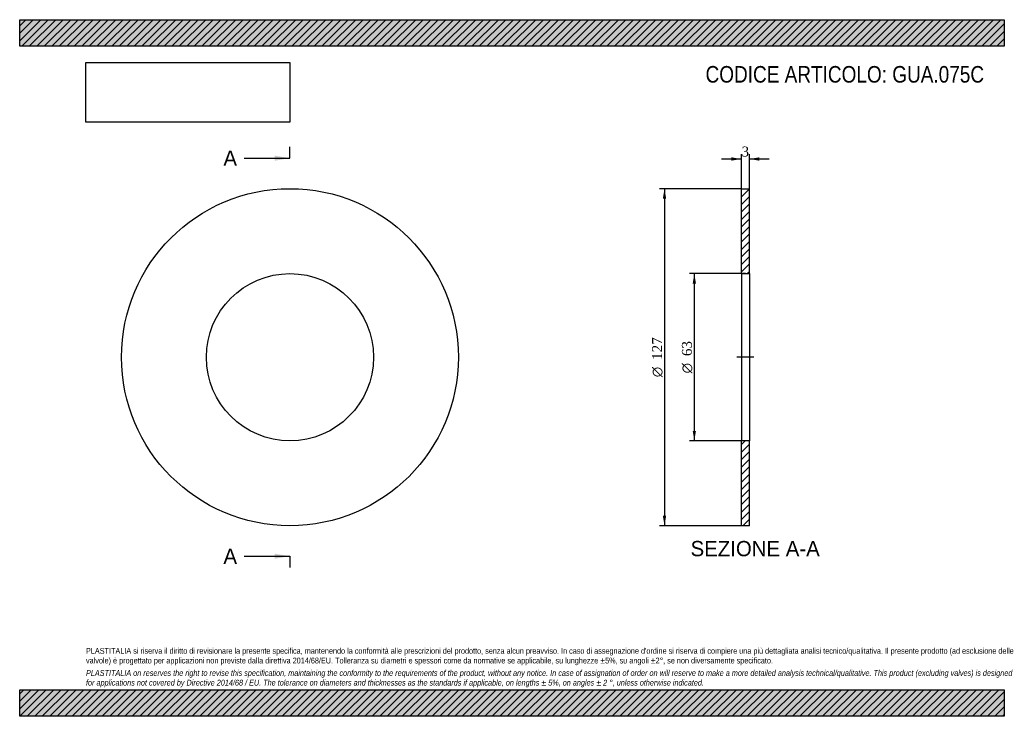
# Model space of a CAD drawing. Header units: millimetres. Extents: x 0 to 371, y 0 to 263.
import ezdxf
from ezdxf.enums import TextEntityAlignment as Align
from ezdxf.lldxf.tags import DXFTag

# ---------------------------------------------------------------- set-up
doc = ezdxf.new("R2010")
doc.units = ezdxf.units.MM
doc.header["$LTSCALE"] = 1.25
for name, color, linetype in [('Default', 7, 'Continuous'), ('DV2_Default', 7, 'Continuous'), ('GUA.075C', 7, 'Continuous')]:
    doc.layers.add(name, color=color, linetype=linetype)
doc.styles.add('SEACAD_Solid_Edge_ANSI', font='seans.ttf')
doc.styles.add('SEACAD_Solid_Edge_ANSI1_Symbols', font='semeca1.ttf')
doc.styles.add('SEACAD_Times_New_Roman', font='times.ttf')
tags = doc.linetypes.add('CENTER2', pattern=[28.575, 19.05, -3.175, 3.175, -3.175]).pattern_tags.tags
tags[10:11] = [DXFTag(74, 4), DXFTag(75, 0), DXFTag(340, '0'), DXFTag(46, 0.0), DXFTag(50, 0.0), DXFTag(44, 0.0), DXFTag(45, 0.0)]
tags[8:9] = [DXFTag(74, 4), DXFTag(75, 0), DXFTag(340, '0'), DXFTag(46, 0.0), DXFTag(50, 0.0), DXFTag(44, 0.0), DXFTag(45, 0.0)]
tags[6:7] = [DXFTag(74, 4), DXFTag(75, 0), DXFTag(340, '0'), DXFTag(46, 0.0), DXFTag(50, 0.0), DXFTag(44, 0.0), DXFTag(45, 0.0)]
tags[4:5] = [DXFTag(74, 4), DXFTag(75, 0), DXFTag(340, '0'), DXFTag(46, 0.0), DXFTag(50, 0.0), DXFTag(44, 0.0), DXFTag(45, 0.0)]
doc.dimstyles.new('ANSImm', dxfattribs={"dimtxt": 3.75, "dimasz": 3.75, "dimexe": 1.875, "dimexo": 0, "dimgap": 0.9375, "dimtad": 1, "dimdsep": 46, "dimtxsty": 'SEACAD_Times_New_Roman', "dimblk1": '_SE_FILLED', "dimblk2": '_SE_FILLED', "dimsah": 1, "dimcen": 1.875, "dimazin": 0, "dimtfac": 0.85, "dimtdec": 3, "dimtofl": 0, "dimtmove": 0, "dimatfit": 3, "dimfxl": 1, "dimarcsym": 0})
picture_1 = doc.add_image_def('image1.jpg', size_in_pixel=(4302, 1260))

# ---------------------------------------------------------------- blocks, each defined once
blk = doc.blocks.new('SE')
at = {"layer": 'GUA.075C', "color": 7, "linetype": 'Continuous'}
for radius in [63.5, 31.5]:
    blk.add_circle((101.89, 135.32), radius, dxfattribs=at)
blk = doc.blocks.new('SE2')
at = {"color": 7, "linetype": 'Continuous', "style": 'SEACAD_Solid_Edge_ANSI'}
blk.add_text('A', height=5.75, dxfattribs=at).set_placement((76.82, 213.2), align=Align.TOP_LEFT)
blk = doc.blocks.new('SE3')
at = {"color": 7, "linetype": 'Continuous', "style": 'SEACAD_Solid_Edge_ANSI'}
blk.add_text('A', height=5.75, dxfattribs=at).set_placement((76.82, 63.2), align=Align.TOP_LEFT)
blk = doc.blocks.new('SEANNOT_GROUP')
at = {"linetype": 'Continuous'}
blk.add_hatch(color=7, dxfattribs=at).paths.add_polyline_path([(96.14, 209.36), (101.89, 210.32), (96.14, 211.28)])
at = {"color": 7, "linetype": 'Continuous'}
blk.add_lwpolyline([(84.64, 210.32), (101.89, 210.32)], dxfattribs=at)
blk = doc.blocks.new('SEANNOT_GROUP1')
at = {"linetype": 'Continuous'}
blk.add_hatch(color=7, dxfattribs=at).paths.add_polyline_path([(96.14, 59.36), (101.89, 60.32), (96.14, 61.28)])
at = {"color": 7, "linetype": 'Continuous'}
blk.add_lwpolyline([(84.64, 60.32), (101.89, 60.32)], dxfattribs=at)
blk = doc.blocks.new('SE1')
at = {"layer": 'Default', "color": 7, "linetype": 'CENTER2'}
for p, q in [((101.89, 210.32), (101.89, 214.63)), ((101.89, 60.32), (101.89, 56.01))]:
    blk.add_line(p, q, dxfattribs=at)
at = {"layer": 'Default', "color": 7, "linetype": 'CENTER2', "const_width": 0.0001}
blk.add_lwpolyline([(101.89, 210.32), (101.89, 60.32)], dxfattribs=at)
at = {"layer": 'Default'}
for name in ['SE2', 'SEANNOT_GROUP', 'SE3', 'SEANNOT_GROUP1']:
    blk.add_blockref(name, (0, 0), dxfattribs=at)
blk = doc.blocks.new('SE4')
at = {"layer": 'GUA.075C', "linetype": 'Continuous'}
h = blk.add_hatch(dxfattribs=at)
h.set_pattern_fill('LINE', scale=0.62992, angle=45, style=0)
h.paths.add_polyline_path([(275.12, 166.82), (275.12, 198.82), (272.12, 198.82), (272.12, 166.82)])
h = blk.add_hatch(dxfattribs=at)
h.set_pattern_fill('LINE', scale=0.62992, angle=45, style=0)
h.paths.add_polyline_path([(275.12, 71.82), (275.12, 103.82), (272.12, 103.82), (272.12, 71.82)])
at = {"layer": 'DV2_Default', "color": 7, "linetype": 'CENTER2'}
blk.add_line((276.87, 135.32), (270.37, 135.32), dxfattribs=at)
at = {"layer": 'GUA.075C', "color": 7, "linetype": 'Continuous'}
for p, q in [((272.12, 166.82), (272.12, 198.82)), ((272.12, 198.82), (275.12, 198.82)), ((275.12, 166.82), (275.12, 198.82)), ((272.12, 166.82), (272.12, 103.82)), ((272.12, 166.82), (275.12, 166.82)), ((275.12, 166.82), (275.12, 103.82)), ((272.12, 71.82), (272.12, 103.82)), ((275.12, 103.82), (272.12, 103.82)), ((275.12, 71.82), (275.12, 103.82)), ((275.12, 71.82), (272.12, 71.82))]:
    blk.add_line(p, q, dxfattribs=at)
blk = doc.blocks.new('DMBLK18')
at = {"layer": 'Default', "linetype": 'Continuous'}
for points in [[(268.37, 210.64), (268.37, 209.39), (272.12, 210.01)], [(278.87, 210.64), (275.12, 210.01), (278.87, 209.39)]]:
    blk.add_hatch(color=7, dxfattribs=at).paths.add_polyline_path(points)
at = {"layer": 'Default', "color": 7, "linetype": 'Continuous'}
for p, q in [((272.12, 198.82), (272.12, 211.89)), ((275.12, 198.82), (275.12, 211.89)), ((264.62, 210.01), (272.12, 210.01)), ((275.12, 210.01), (282.62, 210.01))]:
    blk.add_line(p, q, dxfattribs=at)
at = {"layer": 'Default', "color": 7, "linetype": 'Continuous', "style": 'SEACAD_Times_New_Roman'}
blk.add_text('3', height=3.75, dxfattribs=at).set_placement((272.19, 214.7), align=Align.TOP_LEFT)
blk = doc.blocks.new('_SE_FILLED')
at = {"color": 0}
blk.add_line((0, 0), (-1, 0), dxfattribs=at)
blk.add_solid([(0, 0), (-1, -0.1665), (-1, 0.1665), (0, 0)], dxfattribs=at)
blk = doc.blocks.new('GDimGGroup')
at = {"layer": 'Default', "linetype": 'Continuous'}
for points in [[(253.75, 163.07), (255, 163.07), (254.37, 166.82)], [(253.75, 107.57), (254.37, 103.82), (255, 107.57)]]:
    blk.add_hatch(color=7, dxfattribs=at).paths.add_polyline_path(points)
at = {"layer": 'Default', "color": 7, "linetype": 'Continuous'}
for p, q in [((273.62, 166.82), (252.5, 166.82)), ((254.37, 166.82), (254.37, 103.82)), ((273.62, 103.82), (252.5, 103.82))]:
    blk.add_line(p, q, dxfattribs=at)
for s, style, p in [('63', 'SEACAD_Times_New_Roman', (249.69, 135.74)), ('O', 'SEACAD_Solid_Edge_ANSI1_Symbols', (249.69, 129.22))]:
    blk.add_text(s, height=3.75, rotation=90, dxfattribs=dict(at, style=style)).set_placement(p, align=Align.TOP_LEFT)
blk = doc.blocks.new('GDimGGroup1')
at = {"layer": 'Default', "linetype": 'Continuous'}
for points in [[(242.5, 195.07), (243.75, 195.07), (243.12, 198.82)], [(242.5, 75.57), (243.12, 71.82), (243.75, 75.57)]]:
    blk.add_hatch(color=7, dxfattribs=at).paths.add_polyline_path(points)
at = {"layer": 'Default', "color": 7, "linetype": 'Continuous'}
for p, q in [((272.12, 198.82), (241.25, 198.82)), ((243.12, 198.82), (243.12, 71.82)), ((272.12, 71.82), (241.25, 71.82))]:
    blk.add_line(p, q, dxfattribs=at)
for s, style, p in [('127', 'SEACAD_Times_New_Roman', (238.44, 134.32)), ('O', 'SEACAD_Solid_Edge_ANSI1_Symbols', (238.44, 127.79))]:
    blk.add_text(s, height=3.75, rotation=90, dxfattribs=dict(at, style=style)).set_placement(p, align=Align.TOP_LEFT)

msp = doc.modelspace()

# ---------------------------------------------------------------- hatches: boundary and pattern name
at = {"layer": 'Default', "linetype": 'Continuous'}
h = msp.add_hatch(dxfattribs=at)
h.set_pattern_fill('LINE', scale=0.62992, angle=45, style=0)
h.paths.add_polyline_path([(371.25, 252.5), (371.25, 262.5), (0, 262.5), (0, 252.5)])
for points in [[(371.25, 252.5), (371.25, 262.5), (0, 262.5), (0, 252.5)], [(371.25, 0), (371.25, 10), (0, 10), (0, 0)]]:
    msp.add_hatch(color=7, dxfattribs=at).paths.add_polyline_path(points)
h = msp.add_hatch(dxfattribs=at)
h.set_pattern_fill('LINE', scale=0.62992, angle=45, style=0)
h.paths.add_polyline_path([(371.25, 0), (371.25, 10), (0, 10), (0, 0)])

# ---------------------------------------------------------------- linework, layer by layer
at = {"layer": 'Default', "color": 7, "linetype": 'Continuous'}
for p, q in [((0, 262.5), (371.25, 262.5)), ((0, 252.5), (0, 262.5)), ((371.25, 262.5), (371.25, 252.5)), ((371.25, 252.5), (0, 252.5)), ((0, 10), (371.25, 10)), ((0, 0), (0, 10)), ((371.25, 10), (371.25, 0)), ((371.25, 0), (0, 0))]:
    msp.add_line(p, q, dxfattribs=at)

# ---------------------------------------------------------------- block references
at = {"layer": 'Default'}
for name in ['SE1', 'SE', 'GDimGGroup1', 'SE4', 'GDimGGroup']:
    msp.add_blockref(name, (0, 0), dxfattribs=at)

# ---------------------------------------------------------------- texts
at = {"layer": 'Default', "color": 7, "linetype": 'Continuous', "style": 'SEACAD_Solid_Edge_ANSI'}
msp.add_text('SEZIONE A-A', height=5.75, dxfattribs=at).set_placement((252.956, 66.072), align=Align.TOP_LEFT)
at = {"layer": 'Default', "attachment_point": 1}
for s, insert, char_height, width in [('{\\fArial Narrow|b0||i0||c0|p34;\\C7;\\H6.25;\\W1.;CODICE ARTICOLO: GUA.075C}', (258.602, 245.042), 6.25, 106.17313), ("{\\fArial Narrow|b0||i0||c0|p34;\\C7;\\H2.1875;\\W1.;PLASTITALIA si riserva il diritto di revisionare la presente specifica, mantenendo la conformità alle prescrizioni del prodotto, senza alcun preavviso. In caso di assegnazione d'ordine si riserva di compiere una più dettagliata analisi tecnico/qualitativa. Il presente prodotto (ad esclusione delle \\P}{\\fArial Narrow|b0||i0||c0|p34;\\C7;\\H2.1875;\\W1.;valvole) è progettato per applicazioni non previste dalla direttiva 2014/68/EU. Tolleranza su diametri e spessori come da normative se applicabile, su lunghezze ±5%, su angoli ±2°, se non diversamente specificato.\\P}{\\fArial Narrow|b0||i0||c0|p34;\\C7;\\H0.625;\\W1.;   \\P}{\\fArial Narrow|b0||i1||c0|p34;\\C7;\\H2.1875;\\W1.;PLASTITALIA on reserves the right to revise this specification, maintaining the conformity to the requirements of the product, without any notice. In case of assignation of order on will reserve to make a more detailed analysis technical/qualitative. This product (excluding valves) is designed \\P}{\\fArial Narrow|b0||i1||c0|p34;\\C7;\\H2.1875;\\W1.;for applications not covered by Directive 2014/68 / EU. The tolerance on diameters and thicknesses as the standards if applicable, on lengths ± 5%, on angles ± 2 °, unless otherwise indicated.\\P}", (25, 25.753), 2.1875, 321.25)]:
    msp.add_mtext(s, dxfattribs=dict(at, insert=insert, char_height=char_height, width=width))

# ---------------------------------------------------------------- dimensions: what is measured, and where the dimension line sits
at = {"layer": 'Default', "color": 7, "linetype": 'Continuous'}
dim = msp.add_linear_dim(base=(272.116, 210.013), p1=(272.116, 198.822), p2=(275.116, 198.822), angle=0, text='\\A1;<>', dimstyle='ANSImm', dxfattribs=at)
dim.commit()
dim.dimension.update_dxf_attribs({"geometry": 'DMBLK18', "text_midpoint": (273.616, 210.013), "dimtype": 161})

# ---------------------------------------------------------------- pictures from other files: only their frames are drawn
image = msp.add_image(picture_1, insert=(25, 223.879), size_in_units=(76.821, 22.5))
image.dxf.flags = 7

doc.saveas('drawing.dxf')
